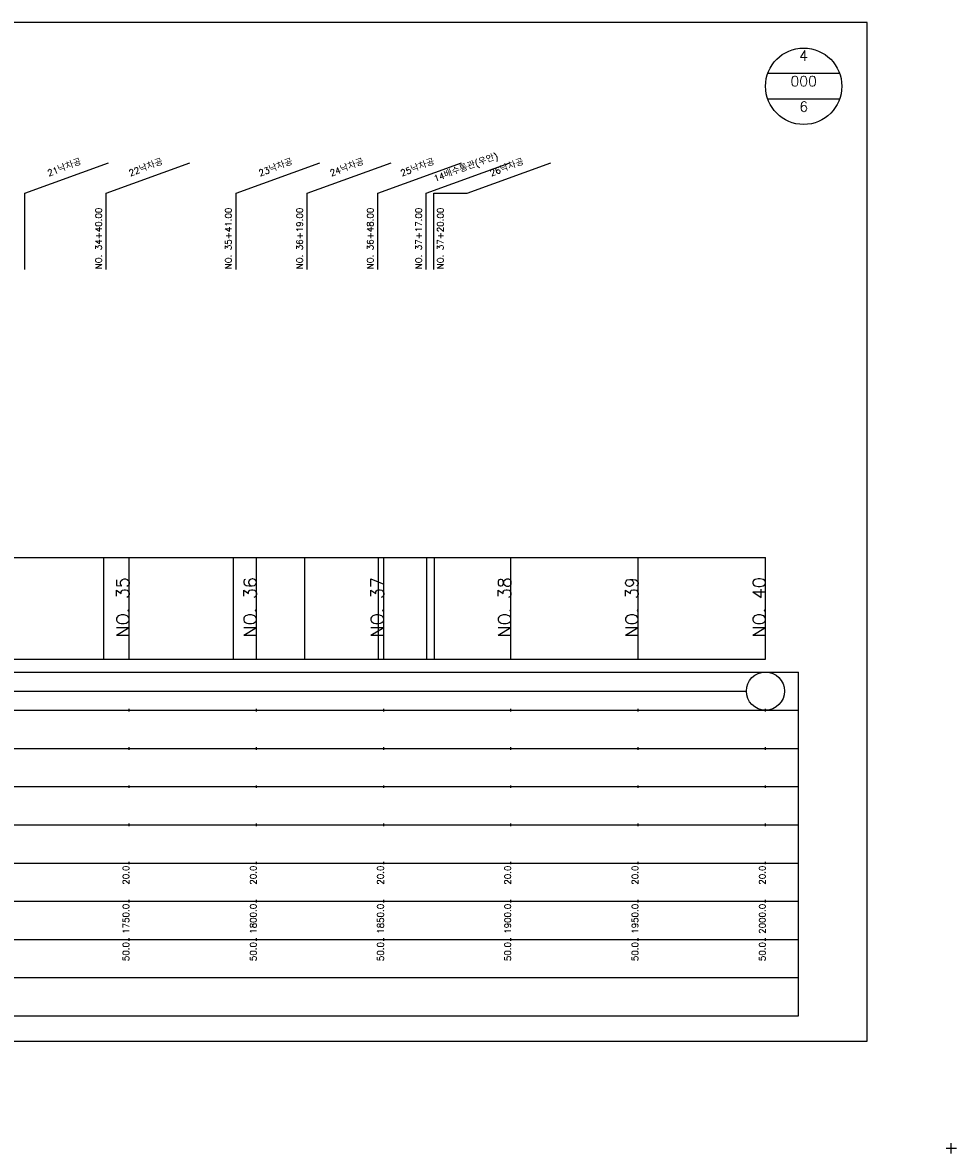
# Model space of a CAD drawing. Extents: x -2 to 685, y -2 to 1891.
# Tile 8 of 8: x 318 to 685, y 1447 to 1891. Entities that reach past the tile are written whole.
import ezdxf
from ezdxf.enums import TextEntityAlignment as Align

# ---------------------------------------------------------------- set-up
doc = ezdxf.new("R2010")
doc.units = 0
doc.header["$LTSCALE"] = 5
for name, color, linetype in [('BOX', 5, 'CONTINUOUS'), ('DT1', 3, 'CONTINUOUS'), ('DT2', 6, 'CONTINUOUS'), ('LT1', 4, 'CONTINUOUS'), ('ST1', 7, 'CONTINUOUS')]:
    doc.layers.add(name, color=color, linetype=linetype)
doc.styles.add('GHS', font='ROMANS.shx', dxfattribs={"bigfont": 'GHS.shx'})

msp = doc.modelspace()

# ---------------------------------------------------------------- linework, layer by layer
at = {"layer": 'BOX'}
msp.add_lwpolyline([(50, 1491), (650, 1491), (650, 1891), (50, 1891), (50, 1491)], dxfattribs=at)
at = {"layer": 'DT1', "linetype": 'CONTINUOUS'}
msp.add_line((479.73, 1824), (492.81, 1824), dxfattribs=at)
at = {"layer": 'LT1', "linetype": 'CONTINUOUS'}
for p, q in [((319, 1824), (351.89, 1835.97)), ((351, 1824), (383.89, 1835.97)), ((402, 1824), (434.89, 1835.97)), ((430, 1824), (462.89, 1835.97)), ((457.73, 1824), (490.61, 1835.97)), ((476.73, 1824), (509.61, 1835.97)), ((492.81, 1824), (525.7, 1835.97)), ((319, 1794), (319, 1824)), ((351, 1794), (351, 1824)), ((402, 1794), (402, 1824)), ((430, 1794), (430, 1824)), ((457.73, 1794), (457.73, 1824)), ((476.73, 1794), (476.73, 1824)), ((479.73, 1794), (479.73, 1824))]:
    msp.add_line(p, q, dxfattribs=at)
at = {"layer": 'LT1'}
for p, q in [((350, 1641), (350, 1681)), ((360, 1641), (360, 1681)), ((401, 1641), (401, 1681)), ((410, 1641), (410, 1681)), ((429, 1641), (429, 1681)), ((458, 1641), (458, 1681)), ((460, 1641), (460, 1681)), ((477, 1641), (477, 1681)), ((480, 1641), (480, 1681)), ((510, 1641), (510, 1681)), ((560, 1641), (560, 1681)), ((610, 1641), (610, 1681)), ((360, 1673.74), (360, 1674.74)), ((410, 1673.74), (410, 1674.74)), ((460, 1673.74), (460, 1674.74)), ((510, 1673.74), (510, 1674.74)), ((560, 1673.74), (560, 1674.74)), ((610, 1673.74), (610, 1674.74)), ((110, 1641), (610, 1641)), ((360, 1620.5), (360, 1621.5)), ((410, 1620.5), (410, 1621.5)), ((460, 1620.5), (460, 1621.5)), ((510, 1620.5), (510, 1621.5)), ((560, 1620.5), (560, 1621.5)), ((610, 1620.5), (610, 1621.5)), ((360, 1605.5), (360, 1606.5)), ((410, 1605.5), (410, 1606.5)), ((460, 1605.5), (460, 1606.5)), ((510, 1605.5), (510, 1606.5)), ((560, 1605.5), (560, 1606.5)), ((610, 1605.5), (610, 1606.5)), ((360, 1590.5), (360, 1591.5)), ((410, 1590.5), (410, 1591.5)), ((460, 1590.5), (460, 1591.5)), ((510, 1590.5), (510, 1591.5)), ((560, 1590.5), (560, 1591.5)), ((610, 1590.5), (610, 1591.5)), ((360, 1575.5), (360, 1576.5)), ((410, 1575.5), (410, 1576.5)), ((460, 1575.5), (460, 1576.5)), ((510, 1575.5), (510, 1576.5)), ((560, 1575.5), (560, 1576.5)), ((610, 1575.5), (610, 1576.5)), ((360, 1560.5), (360, 1561.5)), ((410, 1560.5), (410, 1561.5)), ((460, 1560.5), (460, 1561.5)), ((510, 1560.5), (510, 1561.5)), ((560, 1560.5), (560, 1561.5)), ((610, 1560.5), (610, 1561.5)), ((360, 1545.5), (360, 1546.5)), ((410, 1545.5), (410, 1546.5)), ((460, 1545.5), (460, 1546.5)), ((510, 1545.5), (510, 1546.5)), ((560, 1545.5), (560, 1546.5)), ((610, 1545.5), (610, 1546.5)), ((360, 1530.5), (360, 1531.5)), ((410, 1530.5), (410, 1531.5)), ((460, 1530.5), (460, 1531.5)), ((510, 1530.5), (510, 1531.5)), ((560, 1530.5), (560, 1531.5)), ((610, 1530.5), (610, 1531.5))]:
    msp.add_line(p, q, dxfattribs=at)
msp.add_lwpolyline([(110, 1681), (160, 1681), (210, 1681), (260, 1681), (310, 1681), (360, 1681), (410, 1681), (460, 1681), (510, 1681), (560, 1681), (610, 1681)], dxfattribs=at)
at = {"layer": 'ST1', "linetype": 'CONTINUOUS'}
for p, q in [((639.14, 1871), (610.86, 1871)), ((639.14, 1861), (610.86, 1861)), ((117.5, 1628.5), (602.5, 1628.5))]:
    msp.add_line(p, q, dxfattribs=at)
at = {"layer": 'ST1'}
for p, q in [((80, 1636), (623, 1636)), ((623, 1501), (623, 1636)), ((87.5, 1621), (623, 1621)), ((80, 1606), (623, 1606)), ((87.5, 1591), (623, 1591)), ((80, 1576), (623, 1576)), ((80, 1561), (623, 1561)), ((80, 1546), (623, 1546)), ((80, 1531), (623, 1531)), ((80, 1516), (623, 1516)), ((80, 1501), (623, 1501)), ((681, 1449), (685, 1449)), ((683, 1447), (683, 1451))]:
    msp.add_line(p, q, dxfattribs=at)
at = {"layer": 'ST1', "linetype": 'CONTINUOUS'}
for centre, radius in [((625, 1866), 15), ((610, 1628.5), 7.5)]:
    msp.add_circle(centre, radius, dxfattribs=at)

# ---------------------------------------------------------------- texts
at = {"layer": 'DT1', "linetype": 'CONTINUOUS', "style": 'GHS'}
for s, p in [('14배수통관(우안)', (492.73, 1832.99)), ('21낙차공', (335, 1832.99)), ('22낙차공', (367, 1832.99)), ('23낙차공', (418, 1832.99)), ('24낙차공', (446, 1832.99)), ('25낙차공', (473.73, 1832.99)), ('26낙차공', (508.81, 1832.99))]:
    msp.add_text(s, height=2.5, rotation=20, dxfattribs=at).set_placement(p, align=Align.CENTER)
for s, p in [('NO. 34+40.00 ', (349.25, 1794.12)), ('NO. 35+41.00 ', (400.25, 1794.12)), ('NO. 36+19.00 ', (428.25, 1794.12)), ('NO. 36+48.00 ', (455.98, 1794.12)), ('NO. 37+17.00 ', (474.98, 1794.12)), ('NO. 37+20.00 ', (483.54, 1794.12))]:
    msp.add_text(s, height=2.5, rotation=90, dxfattribs=at).set_placement(p)
at = {"layer": 'DT1', "style": 'GHS'}
for s, height, p in [('NO. 35', 5, (360, 1673.24)), ('NO. 36', 5, (410, 1673.24)), ('NO. 37', 5, (460, 1673.24)), ('NO. 38', 5, (510, 1673.24)), ('NO. 39', 5, (560, 1673.24)), ('NO. 40', 5, (610, 1673.24)), (' 20.0', 2.5, (360, 1560)), (' 20.0', 2.5, (410, 1560)), (' 20.0', 2.5, (460, 1560)), (' 20.0', 2.5, (510, 1560)), (' 20.0', 2.5, (560, 1560)), (' 20.0', 2.5, (610, 1560)), ('  1750.0', 2.5, (360, 1545)), ('  1800.0', 2.5, (410, 1545)), ('  1850.0', 2.5, (460, 1545)), ('  1900.0', 2.5, (510, 1545)), ('  1950.0', 2.5, (560, 1545)), ('  2000.0', 2.5, (610, 1545)), ('  50.0', 2.5, (360, 1530)), ('  50.0', 2.5, (410, 1530)), ('  50.0', 2.5, (460, 1530)), ('  50.0', 2.5, (510, 1530)), ('  50.0', 2.5, (560, 1530)), ('  50.0', 2.5, (610, 1530))]:
    msp.add_text(s, height=height, rotation=90, dxfattribs=at).set_placement(p, align=Align.RIGHT)
at = {"layer": 'DT2', "linetype": 'CONTINUOUS', "style": 'GHS'}
for s, p in [('4', (625, 1876)), ('000', (625, 1866)), ('6', (625, 1856))]:
    msp.add_text(s, height=4, dxfattribs=at).set_placement(p, align=Align.CENTER)

doc.saveas('drawing.dxf')
